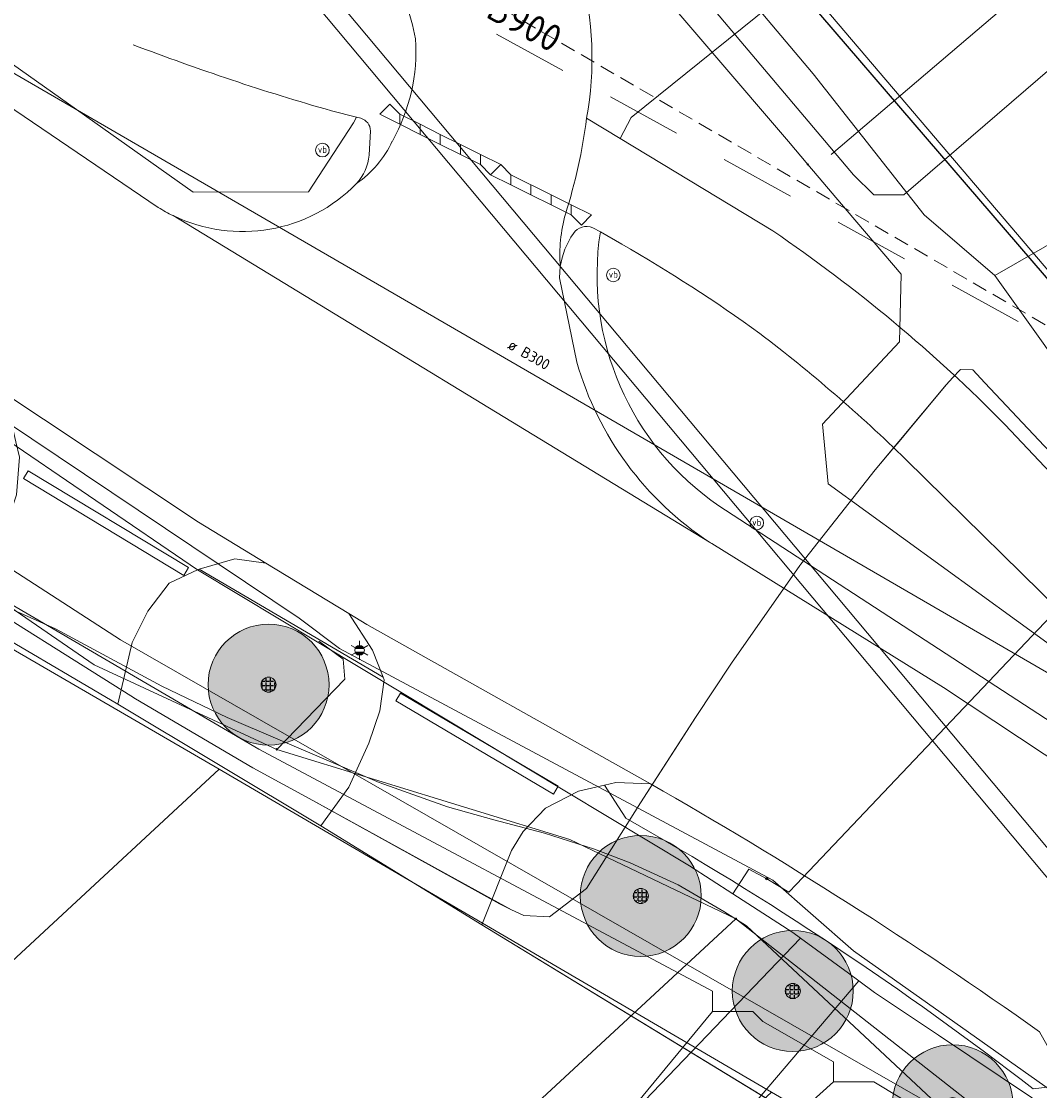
# Model space of a CAD drawing. Header units: metres. Extents: x 163628 to 167855, y 402678 to 405435.
# Tile 101 of 256: x 164388 to 164421, y 403495 to 403530. Entities that reach past the tile are written whole.
import ezdxf
from ezdxf.enums import TextEntityAlignment as Align

# ---------------------------------------------------------------- set-up
doc = ezdxf.new("R2010")
doc.units = ezdxf.units.M
doc.linetypes.add('DASHED2', pattern=[0.375, 0.25, -0.125])
doc.linetypes.add('X-CA190022.004-UO-WHM_Riolering gemeente_NLCS_v0.2$0$RI-HUISAANSLUITING', pattern=[4.3, 2.5, -1.8])
doc.layers.get('0').update_dxf_attribs({"lineweight": 25})
for name, color, linetype, lineweight in [('B-WE-KW-KUNSTWERK_DUIKER-G', 252, 'Continuous', 18), ('X-CA190022.004-UO-BGT_Ondergrond$0$GE_201_SHDHek_Lijn_GEM', 253, 'X-CA190022.004-UO-BGT_Ondergrond$0$Hekwerk', 9), ('X-CA190022.004-UO-BGT_Ondergrond$0$GE_314_WGDRijbaanLokaleweg_Vlak_GEM', 253, 'Continuous', 9), ('X-CA190022.004-UO-BGT_Ondergrond$0$GE_316_WGDFietspad_Vlak_GEM', 253, 'Continuous', 9), ('X-CA190022.004-UO-BGT_Ondergrond$0$GE_322_WGDInrit_Vlak_GEM', 253, 'Continuous', 9), ('X-CA190022.004-UO-BGT_Ondergrond$0$GE_367_OWGBerm_groenvoorziening_grasenk_GEM', 253, 'Continuous', 9), ('X-CA190022.004-UO-BGT_Ondergrond$0$GE_401_OTDErf_Vlak_GEM', 253, 'Continuous', 9), ('X-CA190022.004-UO-BGT_Ondergrond$0$GE_477_BTDGroenvoorziening_Vlak_GEM', 253, 'Continuous', 9), ('X-CA190022.004-UO-BGT_Ondergrond$0$GE_491_VGOHaag_Inrichtend_Vlak_GEM', 253, 'Continuous', 9), ('X-CA190022.004-UO-BGT_Ondergrond$0$GE_814_BRDVerkeersbord_Punt_GEM', 253, 'Continuous', 9), ('X-CA190022.004-UO-BGT_Ondergrond$0$GE_861_PALLichtmast_Punt_GEM', 253, 'Continuous', 9), ('X-CA190022.004-UO-KAD_Percelen$0$B-WE-KG-GRENS_PERCEEL-GV', 150, 'Continuous', 9), ('X-CA190022.004-UO-WHM_Riolering gemeente - drukleidingen_v0.1$0$Riool_onder_druk_pvc_leidingen_315_hgml', 214, 'X-CA190022.004-UO-WHM_Riolering gemeente - drukleidingen_v0.1$0$1-200 PERSLEIDING', 25), ('X-CA190022.004-UO-WHM_Riolering gemeente_NLCS_v0.2$0$B-WE-RI-DIAMETER-T18', 214, 'Continuous', 15), ('X-CA190022.004-UO-WHM_Riolering gemeente_NLCS_v0.2$0$B-WE-RI-DUIKER-G', 214, 'X-CA190022.004-UO-WHM_Riolering gemeente_NLCS_v0.2$0$RI-HUISAANSLUITING', 15), ('X-CA190022.004-UO-WHM_Riolering gemeente_NLCS_v0.2$0$B-WE-RI-VWA_TRANSPORTLEIDING-G', 214, 'X-CA190022.004-UO-WHM_Riolering gemeente_NLCS_v0.2$0$1-200 VUILWATER', 15)]:
    doc.layers.add(name, color=color, linetype=linetype, lineweight=lineweight)
doc.layers.add('X-CA190022.004-UO-DWM_Beplanting$0$B-WE-GR-BOOM-S AFKOMSTIG UIT BOMENBESTAND GEMEENTE', color=252, linetype='Continuous')
doc.layers.add('X-CA190022.004-UO-DWM_Beplanting$0$N-GV-GR-GRAS-A-200', color=7, linetype='Continuous')
for name, color, linetype, lineweight, transparency in [('X-CA190022.004-UO-KLIC$0$B-OI-KL-DATA_KPN_0000546663_VECT_19O042616-G', 42, 'X-CA190022.004-UO-KLIC$0$1-200 TELEFONIE-KPN', 0, 0.25), ('X-CA190022.004-UO-KLIC$0$B-OI-KL-WATER_BW_0000551269_VECT_19O042616-G', 42, 'X-CA190022.004-UO-KLIC$0$1-200 WATERLEIDING', 0, 0.25), ('X-CA190022.004-UO-KLIC$0$B-WE-KL-DATA_MANTELBUIS-G', 42, 'X-CA190022.004-UO-KLIC$0$1-200 DATA', 0, 0.25), ('X-CA190022.004-UO-KLIC$0$B-WE-KL-ET_LS-G', 42, 'X-CA190022.004-UO-KLIC$0$1-200 LAAGSPANNING', 0, 0.25), ('X-CA190022.004-UO-KLIC$0$B-WE-KL-ET_LS_DUCT-G', 42, 'X-CA190022.004-UO-KLIC$0$1-200 LAAGSPANNING', 0, 0.25), ('X-CA190022.004-UO-KLIC$0$B-WE-KL-ET_LS_HULPSTUK-S', 42, 'X-CA190022.004-UO-KLIC$0$1-200 LAAGSPANNING', 0, 0.25), ('X-CA190022.004-UO-KLIC$0$B-WE-KL-ET_LS_KABELBED-G', 42, 'X-CA190022.004-UO-KLIC$0$1-200 LAAGSPANNING', 0, 0.25), ('X-CA190022.004-UO-KLIC$0$B-WE-KL-ET_LS_MANTELBUIS-G', 42, 'X-CA190022.004-UO-KLIC$0$1-200 LAAGSPANNING', 0, 0.25), ('X-CA190022.004-UO-KLIC$0$B-WE-KL-ET_MS-G', 42, 'X-CA190022.004-UO-KLIC$0$1-200 MIDDENSPANNING', 0, 0.25), ('X-CA190022.004-UO-KLIC$0$B-WE-KL-GAS_HD-G', 42, 'X-CA190022.004-UO-KLIC$0$1-200 GASLEIDING HOGE DRUK', 0, 0.25), ('X-CA190022.004-UO-KLIC$0$B-WE-KL-GAS_LD-G', 42, 'X-CA190022.004-UO-KLIC$0$1-200 GASLEIDING LAGE DRUK', 0, 0.25), ('X-CA190022.004-UO-KLIC$0$B-WE-KL-GAS_LD_HULPSTUK-S', 42, 'X-CA190022.004-UO-KLIC$0$1-200 GASLEIDING LAGE DRUK', 0, 0.25), ('X-CA190022.004-UO-KLIC$0$B-WE-KL-GAS_LD_MANTELBUIS-G', 42, 'X-CA190022.004-UO-KLIC$0$1-200 GASLEIDING LAGE DRUK', 0, 0.25), ('X-CA190022.004-UO-KLIC$0$V-WE-KL-ET_LS-G', 42, 'X-CA190022.004-UO-KLIC$0$1-200 LAAGSPANNING', 0, 0.25)]:
    doc.layers.add(name, color=color, linetype=linetype, lineweight=lineweight, transparency=transparency)
doc.styles.add('X-CA190022.004-UO-BGT_Ondergrond$0$NLCS-ISO', font='NLCS-ISO.ttf')
doc.styles.add('X-CA190022.004-UO-KLIC$0$NLCS-ISO', font='NLCS-ISO.ttf')
doc.styles.add('X-CA190022.004-UO-WHM_Riolering gemeente - drukleidingen_v0.1$0$NLCS-ISO', font='NLCS-ISO.ttf')
doc.styles.add('X-CA190022.004-UO-WHM_Riolering gemeente_NLCS_v0.2$0$NLCS-ISO', font='NLCS-ISO.ttf')
doc.styles.add('X-CA190022.004-UO-WHM_Riolering gemeente_NLCS_v0.2$0$NLCS-ISO-M200-T18', font='NLCS-ISO.ttf', dxfattribs={"height": 0.36})
doc.styles.add('X-CA190022.004-UO-WHM_Riolering gemeente_NLCS_v0.2$0$NLCS-ISO-M500-T18', font='NLCS-ISO.ttf', dxfattribs={"height": 0.9})
doc.linetypes.add('X-CA190022.004-UO-BGT_Ondergrond$0$Hekwerk', pattern='A,5,-1.5,[2,dgnlstyle-Veghel.shx,S=0.007937,R=0,X=0,Y=0],-1.5', length=8)
doc.linetypes.add('X-CA190022.004-UO-KLIC$0$1-200 DATA', pattern='A,1.5,-0.6,["DATA",X-CA190022.004-UO-KLIC$0$NLCS-ISO,S=0.24,R=0,X=-0.5,Y=-0.12],-0.3', length=2.4)
doc.linetypes.add('X-CA190022.004-UO-KLIC$0$1-200 GASLEIDING HOGE DRUK', pattern='A,1.5,-0.6,["GAS HD",X-CA190022.004-UO-KLIC$0$NLCS-ISO,S=0.24,R=0,X=-0.5,Y=-0.12],-0.7', length=2.8)
doc.linetypes.add('X-CA190022.004-UO-KLIC$0$1-200 GASLEIDING LAGE DRUK', pattern='A,1.5,-0.6,["GAS LD",X-CA190022.004-UO-KLIC$0$NLCS-ISO,S=0.24,R=0,X=-0.5,Y=-0.12],-0.7', length=2.8)
doc.linetypes.add('X-CA190022.004-UO-KLIC$0$1-200 LAAGSPANNING', pattern='A,1.5,-0.6,["LS",X-CA190022.004-UO-KLIC$0$NLCS-ISO,S=0.24,R=0,X=-0.45,Y=-0.12],-0.05', length=2.15)
doc.linetypes.add('X-CA190022.004-UO-KLIC$0$1-200 MIDDENSPANNING', pattern='A,1.5,-0.6,["MS",X-CA190022.004-UO-KLIC$0$NLCS-ISO,S=0.24,R=0,X=-0.5,Y=-0.12],-0.05', length=2.15)
doc.linetypes.add('X-CA190022.004-UO-KLIC$0$1-200 TELEFONIE-KPN', pattern='A,1.5,-0.6,["KPN",X-CA190022.004-UO-KLIC$0$NLCS-ISO,S=0.24,R=0,X=-0.5,Y=-0.12],-0.3', length=2.4)
doc.linetypes.add('X-CA190022.004-UO-KLIC$0$1-200 WATERLEIDING', pattern='A,1.5,-0.6,["WATER",X-CA190022.004-UO-KLIC$0$NLCS-ISO,S=0.24,R=0,X=-0.5,Y=-0.12],-0.65', length=2.75)
doc.linetypes.add('X-CA190022.004-UO-WHM_Riolering gemeente - drukleidingen_v0.1$0$1-200 PERSLEIDING', pattern='A,1.5,-0.6,["PERS",X-CA190022.004-UO-WHM_Riolering gemeente - drukleidingen_v0.1$0$NLCS-ISO,S=0.24,R=0,X=-0.5,Y=-0.12],-0.65', length=2.75)
doc.linetypes.add('X-CA190022.004-UO-WHM_Riolering gemeente_NLCS_v0.2$0$1-200 VUILWATER', pattern='A,1.5,-0.6,["DWA",X-CA190022.004-UO-WHM_Riolering gemeente_NLCS_v0.2$0$NLCS-ISO,S=0.24,R=0,X=-0.5,Y=-0.12],-0.3', length=2.4)

# ---------------------------------------------------------------- blocks, each defined once
blk = doc.blocks.new('X-CA190022.004-UO-BGT_Ondergrond$0$SIE-WEG_PAAL_VERKEERSBORD-SO')
at = {"linetype": 'ByBlock', "lineweight": 18}
blk.add_circle((0, 0), 1.5, dxfattribs=at)
at = {"linetype": 'ByBlock', "lineweight": 18, "style": 'X-CA190022.004-UO-BGT_Ondergrond$0$NLCS-ISO'}
blk.add_text('vb', height=1.5, dxfattribs=at).set_placement((0, 0.13), align=Align.MIDDLE_CENTER)
blk = doc.blocks.new('X-CA190022.004-UO-BGT_Ondergrond$0$IMGEOVerkeersbord')
at = {"xscale": 5, "yscale": 5, "zscale": 5}
blk.add_blockref('X-CA190022.004-UO-BGT_Ondergrond$0$SIE-WEG_PAAL_VERKEERSBORD-SO', (0, 0), dxfattribs=at)
blk = doc.blocks.new('X-CA190022.004-UO-BGT_Ondergrond$0$N-SIE-WEG_LICHTMAST-SO')
h = blk.add_hatch(color=256)
h.paths.add_polyline_path([(1.16, 0.5, 0.658505), (-1.16, 0.5)])
h.paths.add_polyline_path([(-1.16, -0.5, 0.658505), (1.16, -0.5)])
at = {"flags": 128}
for points in [[(-2.19, 1.27), (-1.1, 0.63)], [(-1.16, 0.5), (1.16, 0.5)], [(0, 1.27), (0, 2.53)], [(1.1, 0.63), (2.19, 1.27)], [(-2.19, -1.27), (-1.1, -0.63)], [(-1.16, -0.5), (1.16, -0.5)], [(0, -1.27), (0, -2.53)], [(2.19, -1.27), (1.1, -0.63)]]:
    blk.add_lwpolyline(points, dxfattribs=at)
at = {"ltscale": 0.5}
blk.add_circle((0, 0), 1.27, dxfattribs=at)
at = {"style": 'X-CA190022.004-UO-BGT_Ondergrond$0$NLCS-ISO'}
blk.add_attdef('TYPE', text='', height=1.8, dxfattribs=at).set_placement((0, 2.53), align=Align.BOTTOM_CENTER)
blk = doc.blocks.new('X-CA190022.004-UO-BGT_Ondergrond$0$IMGEOLichtmastpaal')
at = {"xscale": 5, "yscale": 5, "zscale": 5}
blk.add_blockref('X-CA190022.004-UO-BGT_Ondergrond$0$N-SIE-WEG_LICHTMAST-SO', (0, 6.4), dxfattribs=at)
blk = doc.blocks.new('X-CA190022.004-UO-KLIC$0$SKL-WTB_HULP_MOF-SO')
at = {"linetype": 'ByBlock', "lineweight": 18}
h = blk.add_hatch(color=0, dxfattribs=at)
h.dxf.hatch_style = 1
h.paths.add_polyline_path([(-0.5625, 0, 1), (0.5625, 0, 1)])
at = {"color": 0, "linetype": 'ByBlock', "lineweight": 18}
blk.add_circle((0, 0), 0.5625, dxfattribs=at)
at = {"color": 0, "linetype": 'ByBlock', "lineweight": 18, "style": 'X-CA190022.004-UO-KLIC$0$NLCS-ISO', "flags": 1}
for tag, p in [('TYPE', (1.5, 0)), ('OMSCHRIJVING', (1.5, -3)), ('LABEL', (1.5, -1.5))]:
    blk.add_attdef(tag, p, '', height=1, dxfattribs=at)
blk = doc.blocks.new('X-CA190022.004-UO-KLIC$0$SKL-WTB_HULP_OVERIG-SO')
at = {"color": 0, "linetype": 'ByBlock', "lineweight": 18}
for points in [[(-0.14, 0.14), (0.14, -0.14)], [(0.14, 0.14), (-0.14, -0.14)]]:
    blk.add_lwpolyline(points, dxfattribs=at)
at = {"color": 0, "linetype": 'ByBlock', "lineweight": 18, "style": 'X-CA190022.004-UO-KLIC$0$NLCS-ISO', "flags": 1}
for tag, p in [('TYPE', (1.5, 0)), ('OMSCHRIJVING', (1.5, -3)), ('LABEL', (1.5, -1.5))]:
    blk.add_attdef(tag, p, '', height=1, dxfattribs=at)
blk = doc.blocks.new('X-CA190022.004-UO-KLIC$0$SKL-WTB_HULP_AFSLUITER-SO')
at = {"color": 0, "linetype": 'ByBlock', "lineweight": 18}
blk.add_lwpolyline([(0, 0.8), (0, -0.8)], dxfattribs=at)
blk.add_circle((0, 0), 1, dxfattribs=at)
at = {"color": 0, "linetype": 'ByBlock', "lineweight": 18, "style": 'X-CA190022.004-UO-KLIC$0$NLCS-ISO', "flags": 1}
for tag, p in [('TYPE', (1.5, 0)), ('OMSCHRIJVING', (1.5, -3)), ('LABEL', (1.5, -1.5))]:
    blk.add_attdef(tag, p, '', height=1, dxfattribs=at)
blk = doc.blocks.new('X-CA190022.004-UO-DWM_Beplanting$0$SGR-BOOM_01-SO')
at = {"linetype": 'ByBlock', "lineweight": 18}
h = blk.add_hatch(color=0, dxfattribs=at)
h.dxf.hatch_style = 1
edge = h.paths.add_edge_path()
edge.add_arc((0, 0), 0.25, 0, 360)
at = {"color": 0, "linetype": 'ByBlock', "lineweight": 18}
for radius in [2, 0.25]:
    blk.add_circle((0, 0), radius, dxfattribs=at)
blk = doc.blocks.new('X-CA190022.004-UO-DWM_Beplanting$0$IMGEOBoom')
at = {"transparency": 33554457}
h = blk.add_hatch(color=256, dxfattribs=at)
h.dxf.hatch_style = 1
edge = h.paths.add_edge_path()
edge.add_arc((0, 0), 100, 0, 360)
edge = h.paths.add_edge_path(flags=17)
edge.add_arc((0, 0), 12.5, 0, 360)
h = blk.add_hatch()
h.set_pattern_fill('ANGLE', color=256)
h.set_pattern_definition([(0, (0, 0), (0, 6.985), [5.08, -1.905]), (90, (0, 0), (-6.985, 4e-16), [5.08, -1.905])])
edge = h.paths.add_edge_path(flags=17)
edge.add_arc((0, 0), 12.5, 0, 360)
at = {"layer": 'X-CA190022.004-UO-DWM_Beplanting$0$N-GV-GR-GRAS-A-200'}
h = blk.add_hatch(color=256, dxfattribs=at)
h.dxf.hatch_style = 1
edge = h.paths.add_edge_path(flags=17)
edge.add_arc((0, 0), 12.5, 0, 360)
at = {"xscale": 50, "yscale": 50, "zscale": 50}
blk.add_blockref('X-CA190022.004-UO-DWM_Beplanting$0$SGR-BOOM_01-SO', (0, 0), dxfattribs=at)

msp = doc.modelspace()

# ---------------------------------------------------------------- linework, layer by layer
at = {"layer": 'B-WE-KW-KUNSTWERK_DUIKER-G', "linetype": 'DASHED2', "ltscale": 2, "flags": 128}
msp.add_lwpolyline([(164429.278, 403515.344), (164375.258, 403546.791)], dxfattribs=at)
at = {"layer": 'X-CA190022.004-UO-BGT_Ondergrond$0$GE_201_SHDHek_Lijn_GEM'}
for p, q in [((164390.834, 403507.321), (164397.552, 403503.303)), ((164402.879, 403500.031), (164415.098, 403492.579))]:
    msp.add_line(p, q, dxfattribs=at)
at = {"layer": 'X-CA190022.004-UO-BGT_Ondergrond$0$GE_314_WGDRijbaanLokaleweg_Vlak_GEM', "flags": 128}
for points in [[(164380.616, 403531.594), (164392.176, 403523.751)], [(164406.341, 403526.697), (164406.339, 403526.698)], [(164408.457, 403504.689), (164399.067, 403509.96), (164398.475, 403510.32), (164395.737, 403511.985), (164393.505, 403513.343), (164386.663, 403517.884), (164379.657, 403522.59), (164374.085, 403526.493)], [(164392.666, 403523.48), (164410.402, 403512.682), (164410.44, 403512.658), (164410.478, 403512.633)], [(164410.402, 403512.682), (164392.666, 403523.48)], [(164405.469, 403521.795), (164405.446, 403521.421), (164406.016, 403518.634)], [(164410.478, 403512.633), (164418.141, 403507.873), (164425.647, 403502.903), (164430.863, 403499.208), (164430.916, 403499.171), (164442.605, 403489.552)]]:
    msp.add_lwpolyline(points, dxfattribs=at)
at = {"layer": 'X-CA190022.004-UO-BGT_Ondergrond$0$GE_314_WGDRijbaanLokaleweg_Vlak_GEM', "extrusion": (0, 0, -1)}
for centre, radius, start, end in [((-164395.491, 403528.66), 11.026, 139.7062, 190.2554), ((-164388.443, 403528.996), 18.043, 187.3176, 197.625)]:
    msp.add_arc(centre, radius, start, end, dxfattribs=at)
at = {"layer": 'X-CA190022.004-UO-BGT_Ondergrond$0$GE_314_WGDRijbaanLokaleweg_Vlak_GEM'}
for centre, radius, start, end in [((164392.921, 403527.902), 7.889, 10.3721, 28.832), ((164394.624, 403528.919), 6.071, 330.6462, 3.8083), ((164396.668, 403527.479), 3.592, 305.0156, 334.6872), ((164394.964, 403528.216), 5.264, 244.1195, 315.6592), ((164394.907, 403528.111), 5.145, 237.9351, 244.1744), ((164410.553, 403522.175), 5.098, 164.5522, 184.2747), ((164416.263, 403521.593), 10.666, 196.1068, 236.6658), ((164330.369, 403367.955), 157.461, 54.71778, 60.26953)]:
    msp.add_arc(centre, radius, start, end, dxfattribs=at)
at = {"layer": 'X-CA190022.004-UO-BGT_Ondergrond$0$GE_316_WGDFietspad_Vlak_GEM', "flags": 128}
for points in [[(164398.873, 403526.697), (164398.73, 403526.733), (164397.901, 403526.945)], [(164406.339, 403526.698), (164406.341, 403526.697), (164407.45, 403526.026), (164412.502, 403522.972)], [(164399.146, 403525.478), (164399.193, 403526.283)], [(164407.502, 403522.541), (164406.794, 403522.938), (164406.541, 403523.079)], [(164420.172, 403516.572), (164421.865, 403514.771), (164428.622, 403508.093)], [(164445.457, 403488.98), (164443.35, 403490.96), (164442.585, 403491.679), (164442.51, 403491.731), (164437.947, 403495.757), (164433.767, 403499.265), (164433.654, 403499.36), (164428.385, 403504.129), (164416.9, 403515.416)]]:
    msp.add_lwpolyline(points, dxfattribs=at)
at = {"layer": 'X-CA190022.004-UO-BGT_Ondergrond$0$GE_316_WGDFietspad_Vlak_GEM', "extrusion": (0, 0, -1)}
for centre, radius, start, end in [((-164392.921, 403527.902), 7.889, 151.168, 169.6279), ((-164419.353, 403602.179), 78.232, 285.91463, 290.97624), ((-164394.624, 403528.919), 6.071, 176.1917, 209.3538), ((-164396.668, 403527.479), 3.592, 205.3128, 234.9844), ((-164410.553, 403522.175), 5.098, 355.7253, 15.4478), ((-164383.942, 403480.949), 50.809, 124.2008, 135.4838)]:
    msp.add_arc(centre, radius, start, end, dxfattribs=at)
at = {"layer": 'X-CA190022.004-UO-BGT_Ondergrond$0$GE_316_WGDFietspad_Vlak_GEM'}
for centre, radius, start, end in [((164398.754, 403526.274), 0.439, 1.1409, 74.2633), ((164388.443, 403528.996), 18.043, 342.375, 352.6824), ((164397.546, 403525.624), 1.606, 317.4153, 354.7841), ((164406.338, 403522.6), 0.521, 67.0535, 146.4935), ((164407.962, 403521.434), 2.519, 144.7886, 171.7715), ((164381.398, 403477.268), 52.259, 54.0654, 60.0325), ((164380.079, 403477.586), 52.791, 45.7742, 52.7037)]:
    msp.add_arc(centre, radius, start, end, dxfattribs=at)
at = {"layer": 'X-CA190022.004-UO-BGT_Ondergrond$0$GE_322_WGDInrit_Vlak_GEM', "flags": 128}
for points in [[(164417.582, 403534.565), (164413.289, 403531.147), (164407.814, 403526.723), (164407.45, 403526.026), (164406.341, 403526.697)], [(164393.505, 403513.343), (164395.737, 403511.985), (164394.713, 403512.13), (164393.529, 403511.784), (164393.499, 403511.775), (164392.535, 403511.324), (164391.833, 403510.401), (164391.309, 403509.365), (164390.834, 403507.321), (164385.808, 403510.281), (164387.085, 403513.014), (164387.486, 403514.25), (164387.582, 403515.492), (164387.466, 403515.995), (164387.265, 403516.867), (164386.663, 403517.884), (164393.505, 403513.343)], [(164399.067, 403509.96), (164408.457, 403504.689), (164407.304, 403504.729), (164406.93, 403504.643), (164406.074, 403504.445), (164404.982, 403503.889), (164404.247, 403503.11), (164403.857, 403502.487), (164402.879, 403500.031), (164397.552, 403503.303), (164398.477, 403504.583), (164399.135, 403506.03), (164399.498, 403507.105), (164399.643, 403508.129), (164399.608, 403508.221), (164399.265, 403509.109), (164398.475, 403510.32), (164399.067, 403509.96)]]:
    msp.add_lwpolyline(points, dxfattribs=at)
at = {"layer": 'X-CA190022.004-UO-BGT_Ondergrond$0$GE_322_WGDInrit_Vlak_GEM'}
msp.add_arc((164395.491, 403528.66), 11.026, 349.7446, 40.2938, dxfattribs=at)
at = {"layer": 'X-CA190022.004-UO-BGT_Ondergrond$0$GE_367_OWGBerm_groenvoorziening_grasenk_GEM', "flags": 128}
for points in [[(164397.901, 403526.945), (164398.73, 403526.733), (164398.629, 403526.552), (164397.145, 403524.267), (164393.335, 403524.259), (164378.834, 403534.526), (164376.372, 403536.302)], [(164412.502, 403522.972), (164407.45, 403526.026), (164407.814, 403526.723), (164413.289, 403531.147), (164417.582, 403534.565)], [(164406.794, 403522.938), (164407.502, 403522.541)], [(164428.622, 403508.093), (164421.865, 403514.771), (164420.172, 403516.572)], [(164416.9, 403515.416), (164428.385, 403504.129), (164433.654, 403499.36), (164433.767, 403499.265)], [(164430.916, 403499.171), (164430.863, 403499.208), (164430.775, 403500.384), (164422.684, 403506.095), (164410.717, 403513.881)], [(164393.529, 403511.784), (164399.608, 403508.221), (164399.643, 403508.129), (164399.498, 403507.105), (164399.135, 403506.03), (164398.477, 403504.583), (164397.552, 403503.303), (164390.834, 403507.321), (164391.309, 403509.365), (164391.833, 403510.401), (164392.535, 403511.324), (164393.499, 403511.775), (164393.529, 403511.784)], [(164421.111, 403494.6), (164422.105, 403494.726), (164422.27, 403493.971), (164422.129, 403492.83), (164421.592, 403491.407), (164420.787, 403490.316), (164420.151, 403489.774), (164415.098, 403492.579), (164402.879, 403500.031), (164403.857, 403502.487), (164404.247, 403503.11), (164404.982, 403503.889), (164406.074, 403504.445), (164406.93, 403504.643), (164407.642, 403503.556)]]:
    msp.add_lwpolyline(points, dxfattribs=at)
at = {"layer": 'X-CA190022.004-UO-BGT_Ondergrond$0$GE_367_OWGBerm_groenvoorziening_grasenk_GEM'}
for centre, radius, start, end in [((164419.353, 403602.179), 78.232, 249.02376, 254.08537), ((164383.942, 403480.949), 50.809, 44.5162, 55.7992)]:
    msp.add_arc(centre, radius, start, end, dxfattribs=at)
at = {"layer": 'X-CA190022.004-UO-BGT_Ondergrond$0$GE_367_OWGBerm_groenvoorziening_grasenk_GEM', "extrusion": (0, 0, -1)}
for centre, radius, start, end in [((-164415.939, 403521.521), 9.254, 304.3526, 8.8081), ((-164381.398, 403477.268), 52.259, 119.9675, 125.9346), ((-164380.079, 403477.586), 52.791, 127.2963, 134.2258), ((-164352.201, 403405.572), 112.581, 119.50184, 127.74075)]:
    msp.add_arc(centre, radius, start, end, dxfattribs=at)
at = {"layer": 'X-CA190022.004-UO-BGT_Ondergrond$0$GE_401_OTDErf_Vlak_GEM', "flags": 128}
msp.add_lwpolyline([(164337.49, 403520.505), (164348.693, 403530.782), (164361.834, 403530.986), (164371.555, 403520.874), (164376.502, 403515.609), (164385.808, 403510.281), (164390.834, 403507.321), (164397.552, 403503.303), (164402.879, 403500.031), (164415.098, 403492.579), (164420.151, 403489.774), (164425.37, 403486.993), (164425.378, 403486.988), (164427.008, 403486.073), (164430.537, 403482.152), (164434.275, 403477.924), (164434.276, 403477.925)], dxfattribs=at)
at = {"layer": 'X-CA190022.004-UO-BGT_Ondergrond$0$GE_477_BTDGroenvoorziening_Vlak_GEM', "flags": 128}
for points in [[(164376.372, 403536.302), (164378.834, 403534.526), (164393.335, 403524.259), (164397.145, 403524.267), (164398.629, 403526.552), (164398.73, 403526.733), (164398.873, 403526.697)], [(164392.176, 403523.751), (164380.616, 403531.594)], [(164399.193, 403526.283), (164399.146, 403525.478)], [(164406.541, 403523.079), (164406.794, 403522.938)], [(164406.016, 403518.634), (164405.446, 403521.421), (164405.469, 403521.795)], [(164410.717, 403513.881), (164422.684, 403506.095), (164430.775, 403500.384), (164430.863, 403499.208), (164425.647, 403502.903), (164418.141, 403507.873), (164410.478, 403512.633), (164410.44, 403512.658), (164410.402, 403512.682)], [(164395.737, 403511.985), (164398.475, 403510.32), (164399.265, 403509.109), (164399.608, 403508.221), (164393.529, 403511.784), (164394.713, 403512.13), (164395.737, 403511.985)], [(164407.642, 403503.556), (164406.93, 403504.643), (164407.304, 403504.729), (164408.457, 403504.689)], [(164421.319, 403496.493), (164421.763, 403495.688), (164422.011, 403495.155), (164422.105, 403494.726), (164421.111, 403494.6)]]:
    msp.add_lwpolyline(points, dxfattribs=at)
at = {"layer": 'X-CA190022.004-UO-BGT_Ondergrond$0$GE_477_BTDGroenvoorziening_Vlak_GEM', "extrusion": (0, 0, -1)}
for centre, radius, start, end in [((-164398.754, 403526.274), 0.439, 105.7367, 178.8591), ((-164397.546, 403525.624), 1.606, 185.2159, 222.5847), ((-164394.964, 403528.216), 5.264, 224.3408, 295.8805), ((-164394.907, 403528.111), 5.145, 295.8256, 302.0649), ((-164406.338, 403522.6), 0.521, 33.5065, 112.9465), ((-164407.962, 403521.434), 2.519, 8.2285, 35.2114), ((-164416.263, 403521.593), 10.666, 303.3342, 343.8932), ((-164330.369, 403367.955), 157.461, 119.73047, 125.28222)]:
    msp.add_arc(centre, radius, start, end, dxfattribs=at)
at = {"layer": 'X-CA190022.004-UO-BGT_Ondergrond$0$GE_477_BTDGroenvoorziening_Vlak_GEM'}
for centre, radius, start, end in [((164415.939, 403521.521), 9.254, 171.1919, 235.6474), ((164352.201, 403405.572), 112.581, 52.25925, 60.49816)]:
    msp.add_arc(centre, radius, start, end, dxfattribs=at)
at = {"layer": 'X-CA190022.004-UO-BGT_Ondergrond$0$GE_491_VGOHaag_Inrichtend_Vlak_GEM', "flags": 128}
for points in [[(164376.372, 403536.302), (164378.834, 403534.526), (164393.335, 403524.259), (164397.145, 403524.267), (164398.629, 403526.552), (164398.73, 403526.733), (164398.873, 403526.697)], [(164392.176, 403523.751), (164380.616, 403531.594)], [(164399.193, 403526.283), (164399.146, 403525.478)], [(164406.541, 403523.079), (164406.794, 403522.938)], [(164406.016, 403518.634), (164405.446, 403521.421), (164405.469, 403521.795)], [(164410.717, 403513.881), (164422.684, 403506.095), (164430.775, 403500.384), (164430.863, 403499.208), (164425.647, 403502.903), (164418.141, 403507.873), (164410.478, 403512.633), (164410.44, 403512.658), (164410.402, 403512.682)], [(164395.737, 403511.985), (164398.475, 403510.32), (164399.265, 403509.109), (164399.608, 403508.221), (164393.529, 403511.784), (164394.713, 403512.13), (164395.737, 403511.985)], [(164407.642, 403503.556), (164406.93, 403504.643), (164407.304, 403504.729), (164408.457, 403504.689)], [(164421.319, 403496.493), (164421.763, 403495.688), (164422.011, 403495.155), (164422.105, 403494.726), (164421.111, 403494.6)]]:
    msp.add_lwpolyline(points, dxfattribs=at)
at = {"layer": 'X-CA190022.004-UO-BGT_Ondergrond$0$GE_491_VGOHaag_Inrichtend_Vlak_GEM', "extrusion": (0, 0, -1)}
for centre, radius, start, end in [((-164398.754, 403526.274), 0.439, 105.7367, 178.8591), ((-164397.546, 403525.624), 1.606, 185.2159, 222.5847), ((-164394.964, 403528.216), 5.264, 224.3408, 295.8805), ((-164394.907, 403528.111), 5.145, 295.8256, 302.0649), ((-164406.338, 403522.6), 0.521, 33.5065, 112.9465), ((-164407.962, 403521.434), 2.519, 8.2285, 35.2114), ((-164416.263, 403521.593), 10.666, 303.3342, 343.8932), ((-164330.369, 403367.955), 157.461, 119.73047, 125.28222)]:
    msp.add_arc(centre, radius, start, end, dxfattribs=at)
at = {"layer": 'X-CA190022.004-UO-BGT_Ondergrond$0$GE_491_VGOHaag_Inrichtend_Vlak_GEM'}
for centre, radius, start, end in [((164415.939, 403521.521), 9.254, 171.1919, 235.6474), ((164352.201, 403405.572), 112.581, 52.25925, 60.49816)]:
    msp.add_arc(centre, radius, start, end, dxfattribs=at)
at = {"layer": 'X-CA190022.004-UO-KAD_Percelen$0$B-WE-KG-GRENS_PERCEEL-GV', "flags": 128}
for points in [[(164244.117, 403697.864), (164382.73, 403547.962), (164467.184, 403447.137), (164474.656, 403438.052), (164476.902, 403439.143), (164487.569, 403444.164), (164388.991, 403559.989), (164335.093, 403619.023), (164327.271, 403627.471), (164268.836, 403691.623), (164256.121, 403703.788)], [(164256.121, 403703.788), (164268.836, 403691.623), (164327.271, 403627.471), (164335.093, 403619.023), (164388.991, 403559.989), (164487.569, 403444.164), (164492.811, 403446.689), (164489.137, 403451.001), (164487.991, 403452.346), (164450.199, 403496.696), (164444.596, 403503.272)], [(164464.658, 403441.585), (164469.708, 403435.65), (164474.656, 403438.052), (164467.184, 403447.137), (164382.73, 403547.962), (164244.117, 403697.864)], [(164218.886, 403685.41), (164219.124, 403685.153), (164241.656, 403660.769), (164259.183, 403641.854), (164276.688, 403622.967), (164299.208, 403598.634), (164319.627, 403576.641), (164339.939, 403554.537), (164362.42, 403530.213), (164375.611, 403515.963), (164394.193, 403505.178), (164412.451, 403494.492), (164427.408, 403485.739), (164430.171, 403482.483), (164464.658, 403441.585)]]:
    msp.add_lwpolyline(points, dxfattribs=at)
for points in [[(164330.627, 403514.464), (164361.357, 403481.336), (164364.639, 403477.798), (164382.295, 403494.155), (164394.193, 403505.178), (164375.611, 403515.963), (164362.42, 403530.213), (164348.279, 403530.814)], [(164382.821, 403487.43), (164382.708, 403487.549), (164386.403, 403491.029), (164389.784, 403487.364), (164389.898, 403487.24), (164386.129, 403483.745), (164392.922, 403476.418), (164400.374, 403483.315), (164412.451, 403494.492), (164394.193, 403505.178), (164382.295, 403494.155), (164364.639, 403477.798), (164364.547, 403477.713), (164368.136, 403473.839)]]:
    msp.add_lwpolyline(points, close=True, dxfattribs=at)
at = {"layer": 'X-CA190022.004-UO-KLIC$0$B-OI-KL-DATA_KPN_0000546663_VECT_19O042616-G', "flags": 128}
for points in [[(164452.833, 403555.167), (164416.833, 403524.167), (164415.833, 403524.167), (164415.167, 403524.833), (164398.833, 403544.167)], [(164472.5, 403441.833), (164472.5, 403442.833), (164471.833, 403443.5), (164465.5, 403451.5), (164460.833, 403456.5), (164449.167, 403470.833), (164447.167, 403472.833), (164428.833, 403489.5), (164415.167, 403499.167), (164412.5, 403501.5), (164398.167, 403509.167), (164396.833, 403510.167), (164368.5, 403529.167), (164367.5, 403529.5)], [(164400.167, 403526.833), (164399.833, 403527.167), (164399.5, 403526.833), (164400.167, 403526.5)], [(164400.167, 403526.833), (164400.833, 403526.5)], [(164400.167, 403526.833), (164400.167, 403526.5)], [(164400.167, 403526.5), (164400.833, 403526.167)], [(164400.833, 403526.5), (164401.5, 403526.167)], [(164400.833, 403526.5), (164400.833, 403526.167)], [(164400.833, 403526.167), (164401.5, 403525.833)], [(164401.5, 403526.167), (164402.167, 403525.833)], [(164401.5, 403526.167), (164401.5, 403525.833)], [(164401.5, 403525.833), (164402.167, 403525.5)], [(164402.167, 403525.833), (164402.833, 403525.5)], [(164402.167, 403525.833), (164402.167, 403525.5)], [(164402.167, 403525.5), (164402.833, 403525.167)], [(164402.833, 403525.5), (164403.5, 403525.167)], [(164402.833, 403525.5), (164402.833, 403525.167)], [(164402.833, 403525.167), (164403.167, 403524.833)], [(164403.5, 403525.167), (164403.167, 403524.833)], [(164403.5, 403525.167), (164403.833, 403524.833)], [(164403.167, 403524.833), (164403.833, 403524.5)], [(164403.833, 403524.833), (164405.167, 403524.167)], [(164403.833, 403524.833), (164403.833, 403524.5)], [(164403.833, 403524.5), (164404.5, 403524.167)], [(164404.5, 403524.5), (164404.5, 403524.167)], [(164404.5, 403524.167), (164405.167, 403523.833)], [(164405.167, 403524.167), (164405.833, 403523.833)], [(164405.167, 403524.167), (164405.167, 403523.833)], [(164405.167, 403523.833), (164405.833, 403523.5)], [(164405.833, 403523.833), (164406.5, 403523.5), (164406.167, 403523.167), (164405.833, 403523.5)], [(164405.833, 403523.833), (164405.833, 403523.5)]]:
    msp.add_lwpolyline(points, dxfattribs=at)
at = {"layer": 'X-CA190022.004-UO-KLIC$0$B-OI-KL-WATER_BW_0000551269_VECT_19O042616-G', "flags": 128}
for points in [[(164419.833, 403521.5), (164422.167, 403522.833), (164424.167, 403524.833), (164447.833, 403545.5), (164447.833, 403546.5), (164444.833, 403550.5), (164453.833, 403558.833), (164457.167, 403559.833)], [(164419.833, 403521.5), (164417.5, 403523.5), (164413.833, 403528.167), (164399.5, 403545.167)], [(164410.5, 403497.167), (164410.5, 403497.833), (164395.5, 403505.833), (164381.833, 403513.833), (164375.833, 403517.167), (164375.167, 403517.833), (164364.167, 403528.5)], [(164419.833, 403521.5), (164423.167, 403516.833), (164428.833, 403510.5), (164442.5, 403494.833), (164443.5, 403493.167), (164481.167, 403450.5)], [(164410.5, 403497.167), (164399.5, 403483.833)], [(164410.5, 403497.167), (164411.833, 403497.167), (164412.167, 403496.833), (164414.5, 403495.5), (164414.5, 403494.833)], [(164414.5, 403494.833), (164400.833, 403482.5)], [(164414.5, 403494.833), (164415.833, 403494.833), (164417.5, 403493.833), (164428.5, 403487.5), (164444.833, 403467.5), (164444.833, 403466.5)]]:
    msp.add_lwpolyline(points, dxfattribs=at)
at = {"layer": 'X-CA190022.004-UO-KLIC$0$B-WE-KL-DATA_MANTELBUIS-G'}
for points in [[(164387.717, 403514.788), (164387.872, 403515.045)], [(164393.171, 403511.839), (164387.872, 403515.045)], [(164393.016, 403511.582), (164387.717, 403514.788)], [(164393.016, 403511.582), (164393.171, 403511.839)], [(164400.03, 403507.432), (164400.183, 403507.69)], [(164405.4, 403504.608), (164400.183, 403507.69)], [(164405.247, 403504.349), (164400.03, 403507.432)], [(164405.247, 403504.349), (164405.4, 403504.608)]]:
    msp.add_lwpolyline(points, dxfattribs=at)
at = {"layer": 'X-CA190022.004-UO-KLIC$0$B-WE-KL-ET_LS-G'}
for points in [[(164397.602, 403544.336), (164403.721, 403536.849), (164405.644, 403534.548), (164413.012, 403525.925), (164413.654, 403525.173), (164414.958, 403523.642), (164416.741, 403521.545), (164416.688, 403519.306), (164414.14, 403516.581), (164414.329, 403514.605), (164429.276, 403503.764), (164431.631, 403502.039), (164443.802, 403491.264), (164455.105, 403478.304)], [(164397.602, 403544.336), (164403.721, 403536.849), (164405.644, 403534.548), (164413.012, 403525.925), (164413.654, 403525.173), (164414.958, 403523.642), (164416.741, 403521.545), (164416.688, 403519.306), (164414.14, 403516.581), (164414.329, 403514.605), (164429.276, 403503.764), (164431.631, 403502.039), (164443.802, 403491.264), (164455.105, 403478.304), (164473.207, 403457.549), (164473.572, 403457.134), (164473.781, 403455.602), (164473.446, 403455.161), (164466.241, 403448.822), (164463.328, 403446.259), (164461.227, 403446.409), (164459.787, 403448.094)], [(164464.778, 403449), (164447.223, 403470.71), (164446.858, 403471.132), (164445.89, 403472.236), (164423.942, 403499.747), (164397.351, 403531.494), (164389.566, 403540.566)], [(164455.105, 403478.304), (164473.207, 403457.549), (164473.572, 403457.134), (164473.781, 403455.602), (164473.446, 403455.161), (164466.241, 403448.822), (164463.328, 403446.259), (164461.227, 403446.409), (164459.787, 403448.094), (164453.903, 403454.978), (164431.689, 403480.964), (164419.241, 403493.98), (164411.275, 403500.231), (164405.783, 403502.85), (164396.1, 403505.831), (164390.053, 403508.627), (164370.348, 403522.177), (164363.883, 403528.515)], [(164459.787, 403448.094), (164453.903, 403454.978), (164431.689, 403480.964), (164419.241, 403493.98), (164411.275, 403500.231), (164405.783, 403502.85), (164396.1, 403505.831), (164390.053, 403508.627), (164370.348, 403522.177), (164363.883, 403528.515)], [(164421.469, 403515.871), (164419.506, 403517.955), (164419.107, 403518.384), (164418.704, 403518.393), (164418.677, 403518.365), (164418.45, 403518.128), (164418.234, 403517.882), (164415.883, 403515.074), (164413.418, 403511.953), (164413.387, 403511.911), (164411.131, 403508.684), (164409.944, 403506.879), (164408.122, 403504.066), (164406.337, 403501.228), (164405.113, 403500.293), (164404.265, 403500.337), (164403.856, 403500.52), (164403.457, 403500.726), (164399.258, 403503.047), (164397.284, 403504.135), (164395.308, 403505.217), (164391.426, 403507.496), (164391.265, 403507.598), (164385.336, 403511.329)], [(164396.1, 403505.831), (164398.348, 403508.152), (164398.295, 403508.809), (164397.485, 403509.412)], [(164411.275, 403500.231), (164396.241, 403486.304)]]:
    msp.add_lwpolyline(points, dxfattribs=at)
at = {"layer": 'X-CA190022.004-UO-KLIC$0$B-WE-KL-ET_LS_DUCT-G'}
for points in [[(164413.418, 403511.953), (164415.883, 403515.074), (164416.46, 403515.763), (164416.67, 403516.014), (164416.982, 403516.387), (164418.234, 403517.882), (164418.45, 403518.128)], [(164408.122, 403504.066), (164409.462, 403506.143), (164409.944, 403506.879), (164411.131, 403508.684), (164413.387, 403511.911)], [(164385.336, 403511.329), (164391.265, 403507.598)], [(164397.284, 403504.135), (164403.856, 403500.52)]]:
    msp.add_lwpolyline(points, dxfattribs=at)
at = {"layer": 'X-CA190022.004-UO-KLIC$0$B-WE-KL-ET_LS_KABELBED-G'}
for points in [[(164397.602, 403544.336), (164403.721, 403536.849), (164405.644, 403534.548), (164413.012, 403525.925), (164413.654, 403525.173), (164414.958, 403523.642), (164416.741, 403521.545), (164416.688, 403519.306), (164414.14, 403516.581), (164414.329, 403514.605), (164429.276, 403503.764), (164431.631, 403502.039), (164443.802, 403491.264), (164455.105, 403478.304)], [(164464.778, 403449), (164447.223, 403470.71), (164446.858, 403471.132), (164445.89, 403472.236), (164423.942, 403499.747), (164397.351, 403531.494), (164389.566, 403540.566)], [(164459.787, 403448.094), (164453.903, 403454.978), (164431.689, 403480.964), (164419.241, 403493.98), (164411.275, 403500.231), (164405.783, 403502.85), (164396.1, 403505.831), (164390.053, 403508.627), (164370.348, 403522.177), (164363.883, 403528.515)], [(164418.45, 403518.128), (164418.234, 403517.882), (164415.883, 403515.074), (164413.418, 403511.953)], [(164422.345, 403514.984), (164421.469, 403515.871), (164419.506, 403517.955), (164419.107, 403518.384), (164418.704, 403518.393), (164418.677, 403518.365), (164418.45, 403518.128)], [(164413.387, 403511.911), (164411.131, 403508.684), (164409.944, 403506.879), (164408.122, 403504.066)], [(164413.418, 403511.953), (164413.387, 403511.911)], [(164391.265, 403507.598), (164385.336, 403511.329)], [(164397.284, 403504.135), (164395.308, 403505.217), (164391.426, 403507.496), (164391.265, 403507.598)], [(164403.856, 403500.52), (164403.457, 403500.726), (164399.258, 403503.047), (164397.284, 403504.135)], [(164408.122, 403504.066), (164406.337, 403501.228), (164405.113, 403500.293), (164404.265, 403500.337), (164403.856, 403500.52)]]:
    msp.add_lwpolyline(points, dxfattribs=at)
at = {"layer": 'X-CA190022.004-UO-KLIC$0$B-WE-KL-ET_LS_MANTELBUIS-G'}
for points in [[(164413.418, 403511.953), (164415.883, 403515.074), (164416.46, 403515.763), (164416.67, 403516.014), (164416.982, 403516.387), (164418.234, 403517.882), (164418.45, 403518.128)], [(164408.122, 403504.066), (164409.462, 403506.143), (164409.944, 403506.879), (164411.131, 403508.684), (164413.387, 403511.911)], [(164385.336, 403511.329), (164391.265, 403507.598)], [(164397.284, 403504.135), (164403.856, 403500.52)]]:
    msp.add_lwpolyline(points, dxfattribs=at)
at = {"layer": 'X-CA190022.004-UO-KLIC$0$B-WE-KL-ET_MS-G', "linetype": 'X-CA190022.004-UO-KLIC$0$1-200 MIDDENSPANNING'}
for points in [[(164363.785, 403528.469), (164379.21, 403513.846), (164380.144, 403513.127), (164380.149, 403513.124), (164381.211, 403512.626), (164386.592, 403510.781), (164388.783, 403509.821), (164392.295, 403507.922), (164394.455, 403506.88), (164399.481, 403504.732), (164401.739, 403503.933), (164403.272, 403503.499), (164404.948, 403503.055), (164406.6, 403502.535), (164407.78, 403502.079), (164409.362, 403501.348), (164410.873, 403500.471), (164411.632, 403500), (164431.84, 403481.093), (164433.724, 403478.917), (164465.188, 403441.913)], [(164386.592, 403510.781), (164388.783, 403509.821), (164392.295, 403507.922), (164394.455, 403506.88), (164399.481, 403504.732), (164401.739, 403503.933), (164403.272, 403503.499), (164404.948, 403503.055), (164406.6, 403502.535), (164407.78, 403502.079), (164409.362, 403501.348), (164410.873, 403500.471), (164411.632, 403500), (164431.84, 403481.093), (164432.046, 403480.89), (164433.738, 403480.754), (164436.556, 403483.15), (164444.099, 403489.562), (164444.138, 403489.595), (164444.176, 403489.627), (164445.867, 403489.489), (164446.837, 403488.487), (164482.87, 403447.122)], [(164482.87, 403447.122), (164446.837, 403488.487), (164445.867, 403489.489), (164444.176, 403489.627), (164444.138, 403489.595), (164444.099, 403489.562), (164436.556, 403483.15), (164433.738, 403480.754), (164432.046, 403480.89), (164431.84, 403481.093), (164411.632, 403500), (164410.873, 403500.471), (164409.362, 403501.348), (164407.78, 403502.079), (164406.6, 403502.535), (164404.948, 403503.055), (164403.272, 403503.499), (164401.739, 403503.933), (164399.481, 403504.732), (164394.455, 403506.88), (164392.295, 403507.922), (164388.783, 403509.821), (164386.592, 403510.781)]]:
    msp.add_lwpolyline(points, dxfattribs=at)
at = {"layer": 'X-CA190022.004-UO-KLIC$0$B-WE-KL-GAS_HD-G'}
msp.add_lwpolyline([(164365.699, 403529.367), (164378.231, 403517.662), (164390.922, 403509.457), (164428.827, 403487.724), (164433.363, 403482.392), (164466.989, 403442.858), (164475.86, 403452.506), (164476.929, 403453.41), (164480.756, 403449.051), (164491.7, 403445.754), (164492.413, 403444.916)], dxfattribs=at)
at = {"layer": 'X-CA190022.004-UO-KLIC$0$B-WE-KL-GAS_LD-G'}
for points in [[(164366.56, 403529.771), (164374.302, 403524.759), (164376.657, 403523.234), (164393.473, 403511.763), (164409.745, 403501.98), (164411.176, 403501.054)], [(164412.298, 403501.554), (164413.024, 403501.107), (164413.277, 403501.373), (164424.761, 403513.479), (164426.265, 403515.065), (164443.666, 403495.746), (164476.745, 403525.541)], [(164411.176, 403501.054), (164411.704, 403501.87), (164412.298, 403501.554)], [(164411.176, 403501.054), (164413.164, 403499.769), (164413.41, 403499.589)], [(164413.41, 403499.589), (164400.298, 403485.905), (164400.088, 403485.686)], [(164413.41, 403499.589), (164414.994, 403498.431), (164415.342, 403498.176), (164415.864, 403497.794), (164417.973, 403496.377), (164421.047, 403494.313), (164425.667, 403490.791), (164432.168, 403485.522), (164437.642, 403481.048), (164443.606, 403475.103), (164455.185, 403461.145)], [(164415.342, 403498.176), (164402.673, 403483.303), (164402.249, 403482.805), (164401.211, 403481.676)]]:
    msp.add_lwpolyline(points, dxfattribs=at)
at = {"layer": 'X-CA190022.004-UO-KLIC$0$B-WE-KL-GAS_LD_MANTELBUIS-G'}
msp.add_lwpolyline([(164413.277, 403501.373), (164424.761, 403513.479)], dxfattribs=at)
at = {"layer": 'X-CA190022.004-UO-KLIC$0$V-WE-KL-ET_LS-G'}
msp.add_lwpolyline([(164414.421, 403525.503), (164450.587, 403556.303), (164464.385, 403540.076), (164464.834, 403540.525)], dxfattribs=at)
at = {"layer": 'X-CA190022.004-UO-WHM_Riolering gemeente - drukleidingen_v0.1$0$Riool_onder_druk_pvc_leidingen_315_hgml', "flags": 128}
msp.add_lwpolyline([(164086, 403836), (164092.56, 403838.752), (164096.912, 403838.528), (164116.928, 403837.888), (164122.32, 403837.696), (164125.824, 403837.28), (164136.672, 403826.432), (164146.896, 403816.128), (164153.12, 403809.536), (164174.32, 403787.296), (164202.816, 403757.184), (164214.656, 403743.936), (164223.632, 403734.08), (164233.04, 403723.584), (164260.736, 403695.488), (164285.904, 403668.224), (164301.104, 403651.872), (164335.136, 403616.8), (164389.456, 403558.528), (164411.024, 403533.664), (164423.232, 403519.456), (164441.072, 403501.408), (164452.624, 403488.192), (164458.976, 403480.544), (164466.176, 403472.448), (164470.448, 403467.328), (164479.936, 403455.872), (164481.088, 403454.304)], dxfattribs=at)
at = {"layer": 'X-CA190022.004-UO-WHM_Riolering gemeente_NLCS_v0.2$0$B-WE-RI-DUIKER-G'}
msp.add_line((164376.992, 403544), (164429.408, 403515.136), dxfattribs=at)
at = {"layer": 'X-CA190022.004-UO-WHM_Riolering gemeente_NLCS_v0.2$0$B-WE-RI-VWA_TRANSPORTLEIDING-G'}
msp.add_line((164436.816, 403499.52), (164373.152, 403536.448), dxfattribs=at)

# ---------------------------------------------------------------- block references
at = {"layer": 'X-CA190022.004-UO-BGT_Ondergrond$0$GE_814_BRDVerkeersbord_Punt_GEM', "xscale": 0.03, "yscale": 0.03, "zscale": 0.02}
for p in [(164397.605, 403525.646), (164407.223, 403521.515), (164411.966, 403513.317)]:
    msp.add_blockref('X-CA190022.004-UO-BGT_Ondergrond$0$IMGEOVerkeersbord', p, dxfattribs=at)
at = {"layer": 'X-CA190022.004-UO-BGT_Ondergrond$0$GE_861_PALLichtmast_Punt_GEM', "xscale": 0.025, "yscale": 0.025, "zscale": 0.025}
msp.add_blockref('X-CA190022.004-UO-BGT_Ondergrond$0$IMGEOLichtmastpaal', (164398.831, 403508.945), dxfattribs=at)
at = {"layer": 'X-CA190022.004-UO-DWM_Beplanting$0$B-WE-GR-BOOM-S AFKOMSTIG UIT BOMENBESTAND GEMEENTE', "xscale": 0.02, "yscale": 0.02, "zscale": 0.02}
for p in [(164395.823, 403507.969), (164408.131, 403500.982), (164413.158, 403497.84), (164418.443, 403494.063)]:
    msp.add_blockref('X-CA190022.004-UO-DWM_Beplanting$0$IMGEOBoom', p, dxfattribs=at)
at = {"layer": 'X-CA190022.004-UO-KLIC$0$B-WE-KL-ET_LS_HULPSTUK-S', "xscale": 0.04, "yscale": 0.04, "zscale": 0.2}
for p in [(164413.654, 403525.173), (164396.1, 403505.831), (164411.275, 403500.231)]:
    msp.add_blockref('X-CA190022.004-UO-KLIC$0$SKL-WTB_HULP_MOF-SO', p, dxfattribs=at)
at = {"layer": 'X-CA190022.004-UO-KLIC$0$B-WE-KL-GAS_LD_HULPSTUK-S', "xscale": 0.04, "yscale": 0.04, "zscale": 0.2}
for name, p in [('X-CA190022.004-UO-KLIC$0$SKL-WTB_HULP_AFSLUITER-SO', (164412.298, 403501.554)), ('X-CA190022.004-UO-KLIC$0$SKL-WTB_HULP_OVERIG-SO', (164411.176, 403501.054)), ('X-CA190022.004-UO-KLIC$0$SKL-WTB_HULP_OVERIG-SO', (164413.41, 403499.589)), ('X-CA190022.004-UO-KLIC$0$SKL-WTB_HULP_OVERIG-SO', (164415.342, 403498.176))]:
    msp.add_blockref(name, p, dxfattribs=at)

# ---------------------------------------------------------------- texts
at = {"layer": 'X-CA190022.004-UO-WHM_Riolering gemeente_NLCS_v0.2$0$B-WE-RI-DIAMETER-T18', "style": 'X-CA190022.004-UO-WHM_Riolering gemeente_NLCS_v0.2$0$NLCS-ISO-M200-T18'}
msp.add_text('ø B300', height=0.36, rotation=329.8979, dxfattribs=at).set_placement((164403.698, 403519.107))
at = {"layer": 'X-CA190022.004-UO-WHM_Riolering gemeente_NLCS_v0.2$0$B-WE-RI-DUIKER-G', "style": 'X-CA190022.004-UO-WHM_Riolering gemeente_NLCS_v0.2$0$NLCS-ISO-M500-T18'}
msp.add_text('ø B900', height=0.9, rotation=331.1632, dxfattribs=at).set_placement((164401.886, 403530.659))

doc.saveas('drawing.dxf')
